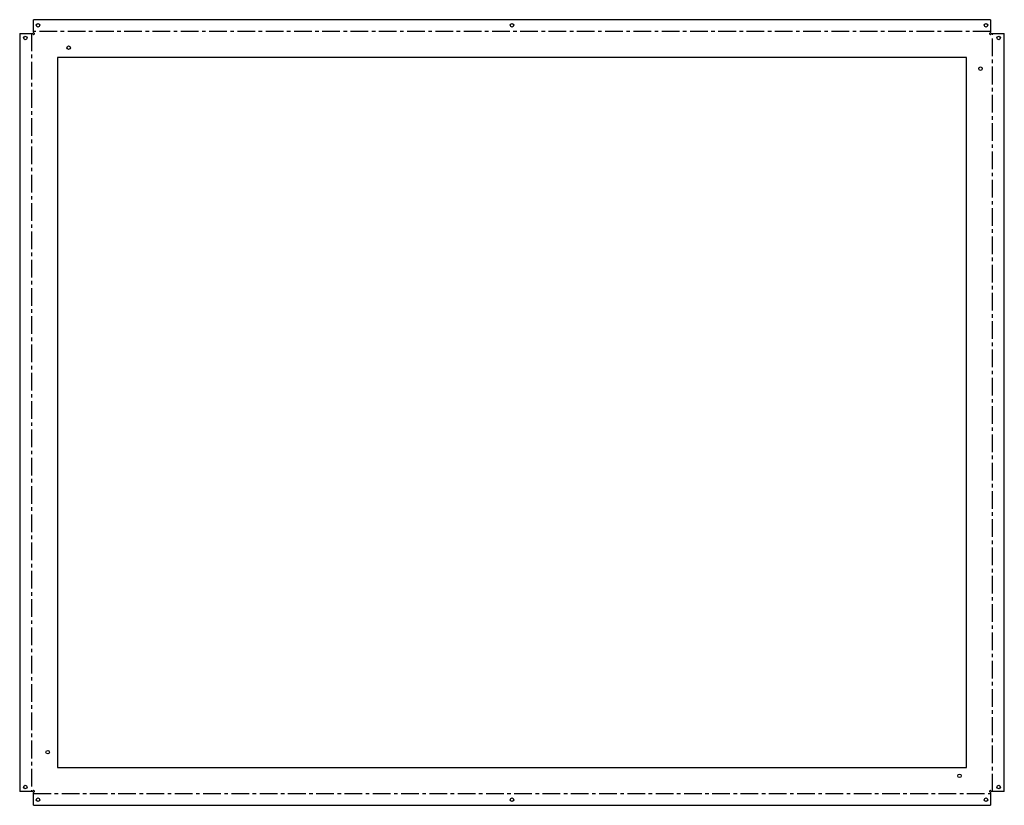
# Model space of a CAD drawing. Header units: millimetres. Extents: x -354 to 354, y -282 to 282.
import ezdxf

# ---------------------------------------------------------------- set-up
doc = ezdxf.new("R2010")
doc.units = ezdxf.units.MM
doc.linetypes.add('CENTERX2', pattern=[20.32, 12.7, -2.54, 2.54, -2.54])

msp = doc.modelspace()

# ---------------------------------------------------------------- linework, layer by layer
at = {"color": 7, "linetype": 'Continuous', "lineweight": 25}
for p, q in [((-343.79, 273), (-343.79, 282.14)), ((343.79, 282.14), (-343.79, 282.14)), ((343.79, 282.14), (343.79, 273)), ((-353.64, 272.29), (-353.64, -272.29)), ((-353.64, 272.29), (-344.5, 272.29)), ((-344.5, 272.29), (-343.85, 271.65)), ((-343.15, 272.35), (-343.79, 273)), ((343.79, 273), (343.15, 272.35)), ((343.85, 271.65), (344.5, 272.29)), ((344.5, 272.29), (353.64, 272.29)), ((353.64, -272.29), (353.64, 272.29)), ((326.5, 255), (-326.5, 255)), ((-326.5, 255), (-326.5, -255)), ((326.5, -255), (326.5, 255)), ((-326.5, -255), (326.5, -255)), ((-344.5, -272.29), (-353.64, -272.29)), ((-343.85, -271.65), (-344.5, -272.29)), ((-343.79, -273), (-343.15, -272.35)), ((-343.79, -282.14), (-343.79, -273)), ((343.15, -272.35), (343.79, -273)), ((343.79, -273), (343.79, -282.14)), ((344.5, -272.29), (343.85, -271.65)), ((353.64, -272.29), (344.5, -272.29)), ((-343.79, -282.14), (343.79, -282.14))]:
    msp.add_line(p, q, dxfattribs=at)
at = {"color": 7, "linetype": 'CENTERX2'}
for p, q in [((-345.07, 272.29), (-345.07, -272.29)), ((343.79, 273.57), (-343.79, 273.57)), ((345.07, -272.29), (345.07, 272.29)), ((-343.79, -273.57), (343.79, -273.57))]:
    msp.add_line(p, q, dxfattribs=at)
at = {"color": 7, "linetype": 'Continuous', "lineweight": 25}
for centre in [(-340.5, 278.14), (0, 278.14), (340.5, 278.14), (-349.64, 269), (349.64, 269), (-318.5, 262), (336.5, 247), (-333.5, -244), (321.5, -261), (-349.64, -269), (349.64, -269), (-340.5, -278.14), (0, -278.14), (340.5, -278.14)]:
    msp.add_circle(centre, 1.25, dxfattribs=at)
for centre, radius, start, end in [((-343.5, 272.01), 0.508, 225.37331, 269.62623), ((-343.5, 272), 0.5, 270, 0), ((-343.51, 272), 0.508, 0.37754, 44.62246), ((343.51, 272), 0.508, 135.37331, 179.62623), ((343.5, 272), 0.5, 180, 270), ((343.5, 272.01), 0.508, 270.37754, 314.62246), ((-343.5, -272.01), 0.508, 90.37754, 134.62246), ((-343.5, -272), 0.5, 0, 90), ((-343.51, -272), 0.508, 315.37331, 359.62623), ((343.5, -272), 0.5, 90, 180), ((343.51, -272), 0.508, 180.37754, 224.62246), ((343.5, -272.01), 0.508, 45.37331, 89.62623)]:
    msp.add_arc(centre, radius, start, end, dxfattribs=at)

doc.saveas('drawing.dxf')
